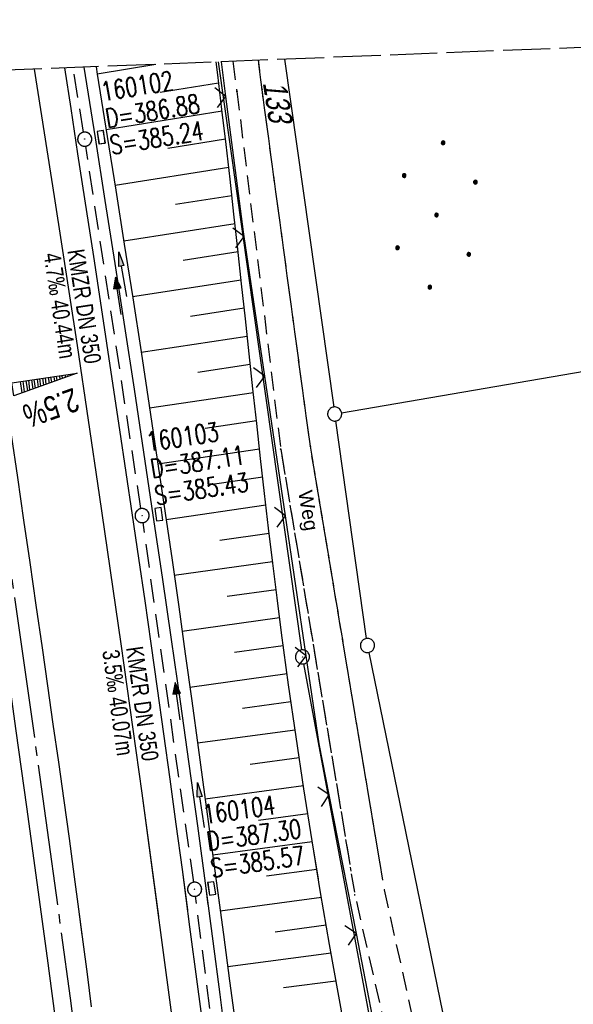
# Model space of a CAD drawing. Extents: x 511155 to 511479, y 464515 to 465450.
# Tile 40 of 41: x 511308 to 511366, y 465346 to 465450. Entities that reach past the tile are written whole.
import ezdxf

# ---------------------------------------------------------------- set-up
doc = ezdxf.new("R2010")
doc.units = 0
doc.header["$LTSCALE"] = 10
doc.header["$MEASUREMENT"] = 0
for name, pattern in [('ACHSE', [5.5, 4, -0.5, 0.5, -0.5]), ('AUSGEZOGEN', [0]), ('LT00', [0]), ('LT11', [0.3, 0.2, -0.1]), ('LT14', [0.6, 0.5, -0.1]), ('STRICHLINIE2', [0.375, 0.25, -0.125])]:
    doc.linetypes.add(name, pattern=pattern)
doc.layers.get('0').update_dxf_attribs({"linetype": 'LT00'})
for name, color, linetype in [('--EK_FBR', 1, 'LT00'), ('--EK_Halt-Pfeil', 4, 'LT00'), ('--EK_Haltung', 7, 'STRICHLINIE2'), ('--EK_Haltung-Text', 140, 'LT00'), ('--EK_Schacht-Text', 5, 'LT00'), ('--EL_DFK_AB_L', 21, 'LT00'), ('--EL_DFK_AB_P', 7, 'LT00'), ('--EL_Halt-Pfeil', 4, 'LT00'), ('--EL_Haltung', 182, 'STRICHLINIE2'), ('--EL_Haltung-Text', 182, 'LT00'), ('-AX-093', 35, 'ACHSE'), ('-QUE-20O', 11, 'LT00'), ('DFK_AB_L', 21, 'LT00'), ('DFK_AB_P', 7, 'LT00'), ('DFK_FLUR_NR', 250, 'LT00'), ('DFK_GZPKT', 250, 'LT00'), ('DFK_KATASTER', 250, 'LT00'), ('DFK_NUTZUNG', 250, 'LT00'), ('FELDWEG_TEXT', 1, 'Continuous'), ('PFEIL', 140, 'AUSGEZOGEN'), ('V102_AFBR_BAB', 250, 'LT00'), ('V102_BOESCH', 250, 'LT00'), ('V102_BOSCHUNG', 250, 'LT00'), ('V102_FELDWEG', 250, 'LT11'), ('V102_GRABEN', 250, 'LT00'), ('V102_KA_PRUF', 182, 'LT00'), ('V102_LD_MARK', 250, 'LT00'), ('V102_SINKK', 182, 'LT00'), ('V102_ZAUN', 40, 'LT00'), ('V103_AFBR_BAB', 250, 'LT00'), ('V103_BOESCH', 250, 'LT00'), ('V103_BOSCHUNG', 250, 'LT00'), ('V103_FELDWEG', 250, 'LT11'), ('V103_GRABEN', 250, 'LT00'), ('V103_KA_PRUF', 182, 'LT00'), ('V103_LD_MARK', 250, 'LT00'), ('V103_SINKK', 182, 'LT00'), ('V103_ZAUN', 40, 'LT00')]:
    doc.layers.add(name, color=color, linetype=linetype)
doc.layers.add('-BLATT_103-RAND', color=7, linetype='LT14', plot=False)
doc.styles.add('Beschrift', font='ARIAL.TTF')
doc.styles.add('Haltungsbeschriftung', font='ARIAL.TTF', dxfattribs={"width": 0.75})
doc.styles.add('schachtbeschriftung', font='romans.shx', dxfattribs={"width": 0.75, "height": 2})
doc.styles.get("Standard").update_dxf_attribs({"font": 'ARIAL.TTF'})

# ---------------------------------------------------------------- blocks, each defined once
blk = doc.blocks.new('SYMB7010')
at = {"color": 0, "linetype": 'ByBlock'}
for points in [[(-0.031408, 0.499213), (-0.093728, 0.49134), (-0.15457, 0.475719), (-0.212975, 0.452595), (-0.268021, 0.422333), (-0.31884, 0.385411), (-0.36463, 0.342411), (-0.40467, 0.29401), (-0.438329, 0.240973), (-0.465074, 0.184136), (-0.484486, 0.124395), (-0.496256, 0.062692), (-0.5002, 0)], [(-0.5002, 0), (-0.496256, -0.062692), (-0.484486, -0.124395), (-0.465075, -0.184136), (-0.438329, -0.240973), (-0.404671, -0.29401), (-0.36463, -0.342411), (-0.31884, -0.385411), (-0.268021, -0.422333), (-0.212975, -0.452595), (-0.154571, -0.475719), (-0.093728, -0.49134), (-0.031408, -0.499213), (0.031408, -0.499213)], [(0.5002, 0), (0.496256, 0.062692), (0.484485, 0.124395), (0.465074, 0.184136), (0.438329, 0.240973), (0.40467, 0.29401), (0.36463, 0.342411), (0.31884, 0.385411), (0.268021, 0.422333), (0.212975, 0.452595), (0.15457, 0.475719), (0.093728, 0.49134), (0.031408, 0.499213), (-0.031408, 0.499213)], [(0.031408, -0.499213), (0.093728, -0.491341), (0.15457, -0.475719), (0.212975, -0.452595), (0.268021, -0.422333), (0.31884, -0.385411), (0.36463, -0.342411), (0.404671, -0.294011), (0.438329, -0.240974), (0.465075, -0.184136), (0.484486, -0.124395), (0.496256, -0.062692), (0.500201, 0)]]:
    blk.add_lwpolyline(points, dxfattribs=at)
blk = doc.blocks.new('SYMB0003')
at = {"color": 0, "linetype": 'ByBlock'}
for p, q in [((-0.015712, 0), (0.010166, 0.012015)), ((0, -0.021257), (-0.015712, 0)), ((0.010166, 0.012015), (0, -0.021257))]:
    blk.add_line(p, q, dxfattribs=at)
for points in [[(-0.031395, 0.499013), (-0.093691, 0.491144), (-0.154509, 0.475528), (-0.21289, 0.452414), (-0.267913, 0.422164), (-0.318712, 0.385257), (-0.364484, 0.342274), (-0.404509, 0.293893), (-0.438154, 0.240877), (-0.464888, 0.184062), (-0.484292, 0.124345), (-0.496058, 0.062667), (-0.5, 0)], [(-0.5, 0), (-0.496058, -0.062667), (-0.484292, -0.124345), (-0.464888, -0.184062), (-0.438154, -0.240877), (-0.404509, -0.293893), (-0.364485, -0.342274), (-0.318712, -0.385257), (-0.267914, -0.422164), (-0.21289, -0.452414), (-0.154509, -0.475529), (-0.093691, -0.491144), (-0.031395, -0.499014), (0.031395, -0.499014)], [(0.5, 0), (0.496057, 0.062667), (0.484292, 0.124345), (0.464888, 0.184062), (0.438153, 0.240877), (0.404509, 0.293893), (0.364484, 0.342274), (0.318712, 0.385257), (0.267913, 0.422164), (0.21289, 0.452414), (0.154509, 0.475528), (0.093691, 0.491144), (0.031395, 0.499013), (-0.031395, 0.499013)], [(0.031395, -0.499014), (0.093691, -0.491144), (0.154509, -0.475529), (0.21289, -0.452414), (0.267914, -0.422164), (0.318712, -0.385257), (0.364485, -0.342274), (0.404509, -0.293893), (0.438154, -0.240877), (0.464889, -0.184062), (0.484292, -0.124345), (0.496058, -0.062667), (0.5, 0)]]:
    blk.add_lwpolyline(points, dxfattribs=at)
blk = doc.blocks.new('Ackerland7')
at = {"layer": 'DFK_NUTZUNG', "color": 0, "linetype": 'ByBlock'}
for p, q in [((-4, 3.93), (-4, 3.67)), ((-3.95, 3.63), (-3.95, 3.97)), ((-3.9, 3.99), (-3.9, 3.61)), ((-3.85, 3.6), (-3.85, 4)), ((-3.8, 3.99), (-3.8, 3.61)), ((-3.75, 3.63), (-3.75, 3.97)), ((-3.7, 3.93), (-3.7, 3.67)), ((-3.65, 3.8), (-3.65, 3.8)), ((3.7, 3.93), (3.7, 3.67)), ((3.75, 3.63), (3.75, 3.97)), ((3.8, 3.99), (3.8, 3.61)), ((3.85, 3.6), (3.85, 4)), ((3.9, 3.99), (3.9, 3.61)), ((3.95, 3.63), (3.95, 3.97)), ((4, 3.93), (4, 3.67)), ((4.05, 3.8), (4.05, 3.8)), ((-7.85, 0.13), (-7.85, -0.13)), ((-7.8, -0.17), (-7.8, 0.17)), ((-7.75, 0.19), (-7.75, -0.19)), ((-7.7, -0.2), (-7.7, 0.2)), ((-7.65, 0.19), (-7.65, -0.19)), ((-7.6, -0.17), (-7.6, 0.17)), ((-7.55, 0.13), (-7.55, -0.13)), ((-7.5, 0), (-7.5, 0)), ((-0.15, 0.13), (-0.15, -0.13)), ((-0.1, -0.17), (-0.1, 0.17)), ((-0.05, 0.19), (-0.05, -0.19)), ((0, -0.2), (0, 0.2)), ((0.05, 0.19), (0.05, -0.19)), ((0.1, -0.17), (0.1, 0.17)), ((0.15, 0.13), (0.15, -0.13)), ((0.2, 0), (0.2, 0)), ((7.55, 0.13), (7.55, -0.13)), ((7.6, -0.17), (7.6, 0.17)), ((7.65, 0.19), (7.65, -0.19)), ((7.7, -0.2), (7.7, 0.2)), ((7.75, 0.19), (7.75, -0.19)), ((7.8, -0.17), (7.8, 0.17)), ((7.85, 0.13), (7.85, -0.13)), ((7.9, 0), (7.9, 0)), ((-4, -3.67), (-4, -3.93)), ((-3.95, -3.97), (-3.95, -3.63)), ((-3.9, -3.61), (-3.9, -3.99)), ((-3.85, -4), (-3.85, -3.6)), ((-3.8, -3.61), (-3.8, -3.99)), ((-3.75, -3.97), (-3.75, -3.63)), ((-3.7, -3.67), (-3.7, -3.93)), ((-3.65, -3.8), (-3.65, -3.8)), ((3.7, -3.67), (3.7, -3.93)), ((3.75, -3.97), (3.75, -3.63)), ((3.8, -3.61), (3.8, -3.99)), ((3.85, -4), (3.85, -3.6)), ((3.9, -3.61), (3.9, -3.99)), ((3.95, -3.97), (3.95, -3.63)), ((4, -3.67), (4, -3.93)), ((4.05, -3.8), (4.05, -3.8))]:
    blk.add_line(p, q, dxfattribs=at)
for points in [[(-3.65, 3.8), (-3.67, 3.89), (-3.73, 3.96), (-3.81, 3.99), (-3.89, 3.99), (-3.97, 3.96), (-4.03, 3.89), (-4.05, 3.8), (-4.03, 3.71), (-3.97, 3.64), (-3.89, 3.6), (-3.81, 3.6), (-3.73, 3.64), (-3.67, 3.71), (-3.65, 3.8)], [(4.05, 3.8), (4.03, 3.89), (3.97, 3.96), (3.89, 3.99), (3.81, 3.99), (3.73, 3.96), (3.67, 3.89), (3.65, 3.8), (3.67, 3.71), (3.73, 3.64), (3.81, 3.61), (3.89, 3.61), (3.97, 3.64), (4.03, 3.71), (4.05, 3.8)], [(-7.5, 0), (-7.52, 0.09), (-7.58, 0.16), (-7.66, 0.19), (-7.74, 0.19), (-7.82, 0.16), (-7.88, 0.09), (-7.9, 0)], [(0.2, 0), (0.18, 0.09), (0.12, 0.16), (0.04, 0.19), (-0.04, 0.19), (-0.12, 0.16), (-0.18, 0.09), (-0.2, 0)], [(-0.2, 0), (-0.18, -0.09), (-0.12, -0.16), (-0.04, -0.19), (0.04, -0.19), (0.12, -0.16), (0.18, -0.09), (0.2, 0)], [(7.9, 0), (7.88, 0.09), (7.82, 0.16), (7.74, 0.19), (7.66, 0.19), (7.58, 0.16), (7.52, 0.09), (7.5, 0)], [(7.5, 0), (7.52, -0.09), (7.58, -0.16), (7.66, -0.19), (7.74, -0.19), (7.82, -0.16), (7.88, -0.09), (7.9, 0)], [(-7.9, 0), (-7.88, -0.09), (-7.82, -0.16), (-7.74, -0.19), (-7.66, -0.19), (-7.58, -0.16), (-7.52, -0.09), (-7.5, 0)], [(-3.65, -3.8), (-3.67, -3.71), (-3.73, -3.64), (-3.81, -3.61), (-3.89, -3.61), (-3.97, -3.64), (-4.03, -3.71), (-4.05, -3.8), (-4.03, -3.89), (-3.97, -3.96), (-3.89, -3.99), (-3.81, -3.99), (-3.73, -3.96), (-3.67, -3.89), (-3.65, -3.8)], [(4.05, -3.8), (4.03, -3.71), (3.97, -3.64), (3.89, -3.61), (3.81, -3.61), (3.73, -3.64), (3.67, -3.71), (3.65, -3.8), (3.67, -3.89), (3.73, -3.96), (3.81, -3.99), (3.89, -3.99), (3.97, -3.96), (4.03, -3.89), (4.05, -3.8)]]:
    blk.add_lwpolyline(points, dxfattribs=at)
blk = doc.blocks.new('Pfreil3')
at = {"layer": 'PFEIL'}
blk.add_hatch(color=256, dxfattribs=at).paths.add_polyline_path([(-1.55, 0.27), (-1.55, -0.27), (0, 0)])
for p, q in [((-1.55, 0), (-4.83, 0)), ((-1.55, -0.27), (-1.55, 0.27)), ((-1.55, 0.27), (0, 0)), ((0, 0), (-1.55, -0.27))]:
    blk.add_line(p, q, dxfattribs=at)
blk = doc.blocks.new('SYMB0011')
at = {"color": 0, "linetype": 'ByBlock'}
for p, q in [((0.5, 0), (-0.5, 0)), ((0, 0.5), (0, -0.5))]:
    blk.add_line(p, q, dxfattribs=at)
blk = doc.blocks.new('SYMB0024')
at = {"color": 0, "linetype": 'ByBlock'}
for p, q in [((-0.5, 0.5), (0, 0)), ((0, 0), (0.5, 0.5))]:
    blk.add_line(p, q, dxfattribs=at)
blk = doc.blocks.new('SYMB0652')
at = {"color": 0, "linetype": 'ByBlock'}
blk.add_lwpolyline([(-0.15, -0.075), (0.15, -0.075), (0.15, 0.075), (-0.15, 0.075), (-0.15, -0.075)], dxfattribs=at)
blk = doc.blocks.new('SYMB0070')
at = {"color": 0, "linetype": 'ByBlock'}
for p, q in [((-0.5, 0), (0.2, 0)), ((0.5, 0), (0.2, 0.1)), ((0.2, 0.1), (0.2, 0)), ((0.468, 0), (0.21, 0.086)), ((0.21, 0.086), (0.21, -0.086)), ((0.21, -0.086), (0.468, 0)), ((0.22, -0.072), (0.437, 0)), ((0.23, -0.058), (0.405, 0)), ((0.24, -0.045), (0.374, 0)), ((0.342, 0), (0.25, 0.031)), ((0.25, 0.031), (0.25, -0.031)), ((0.25, -0.031), (0.342, 0)), ((0.26, -0.017), (0.31, 0)), ((0.27, -0.003), (0.279, 0))]:
    blk.add_line(p, q, dxfattribs=at)
for points in [[(0.2, 0), (0.2, -0.1), (0.5, 0)], [(0.437, 0), (0.22, 0.072), (0.22, -0.072)], [(0.405, 0), (0.23, 0.058), (0.23, -0.058)], [(0.374, 0), (0.24, 0.045), (0.24, -0.045)], [(0.31, 0), (0.26, 0.017), (0.26, -0.017)], [(0.279, 0), (0.27, 0.003), (0.27, -0.003)]]:
    blk.add_lwpolyline(points, dxfattribs=at)

msp = doc.modelspace()

# ---------------------------------------------------------------- linework, layer by layer
at = {"layer": '--EK_FBR'}
for points in [[(511310.45, 465352.06), (511309.58, 465358.52), (511308.48, 465366.58), (511307.36, 465374.64), (511306.23, 465382.69), (511304.59, 465394.09), (511302.92, 465405.49), (511302.03, 465411.48), (511301.13, 465417.48), (511300.22, 465423.48), (511299.3, 465429.47), (511298.07, 465437.31), (511296.94, 465444.43)], [(511311.72, 465342.44), (511310.66, 465350.48), (511309.58, 465358.52), (511308.48, 465366.58), (511307.36, 465374.64), (511306.23, 465382.69), (511304.59, 465394.09), (511302.92, 465405.49), (511302.03, 465411.48), (511301.13, 465417.48), (511300.22, 465423.48), (511299.3, 465429.47), (511298.07, 465437.31), (511296.94, 465444.43)], [(511300.84, 465444.59), (511300.9, 465444.25), (511301.63, 465439.54), (511302.37, 465434.82), (511303.11, 465430.1), (511303.73, 465426.09), (511304.35, 465422.09), (511304.97, 465418.08), (511305.59, 465414.08), (511306.2, 465410.07), (511306.8, 465406.07), (511307.47, 465401.55), (511308.13, 465397.03), (511308.79, 465392.51), (511309.44, 465387.99), (511310.09, 465383.47), (511310.67, 465379.42), (511311.25, 465375.36), (511311.83, 465371.31), (511312.4, 465367.25), (511312.96, 465363.2), (511313.51, 465359.14), (511313.97, 465355.69), (511314.32, 465352.98)], [(511312.46, 465445.05), (511313.13, 465440.73), (511313.87, 465435.94), (511314.61, 465431.15), (511315.54, 465425.01), (511316.47, 465418.88), (511317.4, 465412.74), (511318.32, 465406.6), (511318.99, 465402.06), (511319.67, 465397.53), (511320.33, 465392.99), (511320.99, 465388.45), (511321.64, 465383.92), (511322.32, 465379.12), (511322.99, 465374.32), (511323.65, 465369.52), (511324.3, 465364.71), (511324.95, 465359.91), (511325.52, 465355.62)], [(511312.46, 465445.05), (511313.13, 465440.73), (511313.87, 465435.94), (511314.61, 465431.15), (511315.54, 465425.01), (511316.47, 465418.88), (511317.4, 465412.74), (511318.32, 465406.6), (511318.99, 465402.06), (511319.67, 465397.53), (511320.33, 465392.99), (511320.99, 465388.45), (511321.64, 465383.92), (511322.32, 465379.12), (511322.99, 465374.32), (511323.65, 465369.52), (511324.3, 465364.71), (511324.95, 465359.91), (511325.76, 465353.83), (511326.57, 465347.74), (511327.37, 465341.66)], [(511307.47, 465401.55), (511308.13, 465397.03), (511308.79, 465392.51), (511309.44, 465387.99), (511310.09, 465383.47), (511310.67, 465379.42), (511311.25, 465375.36), (511311.83, 465371.31), (511312.4, 465367.25), (511312.96, 465363.2), (511313.51, 465359.14), (511313.97, 465355.69), (511314.42, 465352.24), (511314.87, 465348.78), (511315.31, 465345.33)]]:
    msp.add_lwpolyline(points, dxfattribs=at)
at = {"layer": '--EK_Haltung'}
for p, q in [((511314.5, 465438.22), (511313.38, 465445.08)), ((511320.59, 465398.24), (511314.73, 465436.74)), ((511326.19, 465358.56), (511320.81, 465396.75)), ((511331.26, 465319.11), (511326.39, 465357.07))]:
    msp.add_line(p, q, dxfattribs=at)
at = {"layer": '--EL_DFK_AB_L'}
for p, q in [((511328.79, 465445.69), (511337.63, 465383.23)), ((511359.34, 465266.9), (511337.88, 465381.75))]:
    msp.add_line(p, q, dxfattribs=at)
at = {"layer": '--EL_Haltung'}
for p, q in [((511314.5, 465438.22), (511313.38, 465445.08)), ((511320.59, 465398.24), (511314.73, 465436.74)), ((511326.19, 465358.56), (511320.81, 465396.75)), ((511331.26, 465319.11), (511326.39, 465357.07))]:
    msp.add_line(p, q, dxfattribs=at)
at = {"layer": '-AX-093', "ltscale": 0.2}
msp.add_lwpolyline([(511298.78, 465444.5), (511300.25, 465435.22), (511302.97, 465417.45), (511305.61, 465399.67), (511308.17, 465381.87), (511310.65, 465364.07), (511313.06, 465346.25), (511315.38, 465328.43), (511317.62, 465310.59), (511319.79, 465292.74), (511321.87, 465274.89), (511323.88, 465257.02), (511325.81, 465239.15), (511327.66, 465221.26)], dxfattribs=at)
at = {"layer": '-BLATT_103-RAND'}
msp.add_lwpolyline([(511155.19, 465438.82), (511191.77, 464514.55), (511478.54, 464525.89), (511441.97, 465450.17), (511155.19, 465438.82)], dxfattribs=at)
at = {"layer": '-QUE-20O'}
for p, q in [((511307.77, 465411.74), (511307.95, 465410.53)), ((511308.24, 465410.63), (511308.07, 465411.78)), ((511308.37, 465411.83), (511308.53, 465410.74)), ((511308.81, 465410.84), (511308.67, 465411.87)), ((511308.96, 465411.91), (511309.1, 465410.94)), ((511309.39, 465411.04), (511309.26, 465411.95)), ((511309.56, 465412), (511309.68, 465411.14)), ((511309.97, 465411.25), (511309.85, 465412.04)), ((511310.15, 465412.08), (511310.26, 465411.35)), ((511310.54, 465411.45), (511310.45, 465412.13)), ((511310.74, 465412.17), (511310.83, 465411.55)), ((511311.12, 465411.66), (511311.04, 465412.21)), ((511311.34, 465412.25), (511311.41, 465411.76)), ((511311.7, 465411.86), (511311.63, 465412.3)), ((511311.93, 465412.34), (511311.99, 465411.96)), ((511312.27, 465412.06), (511312.23, 465412.38)), ((511312.53, 465412.43), (511312.56, 465412.17)), ((511312.85, 465412.27), (511312.82, 465412.47)), ((511313.12, 465412.51), (511313.14, 465412.37)), ((511313.43, 465412.47), (511313.42, 465412.55)), ((511313.71, 465412.6), (511313.72, 465412.58))]:
    msp.add_line(p, q, dxfattribs=at)
msp.add_lwpolyline([(511307.1, 465410.23), (511306.9, 465411.61), (511313.82, 465412.61), (511307.1, 465410.23)], dxfattribs=at)
at = {"layer": 'DFK_AB_L'}
for p, q in [((511328.79, 465445.69), (511337.63, 465383.23)), ((511359.34, 465266.9), (511337.88, 465381.75))]:
    msp.add_line(p, q, dxfattribs=at)
at = {"layer": 'DFK_KATASTER'}
for p, q in [((511335.82, 465445.97), (511341.06, 465409.03)), ((511341.9, 465408.42), (511442.93, 465425.79)), ((511344.53, 465384.44), (511341.27, 465407.55)), ((511344.79, 465382.97), (511368.24, 465268.19))]:
    msp.add_line(p, q, dxfattribs=at)
at = {"layer": 'V102_AFBR_BAB'}
for points in [[(511310.45, 465352.06), (511309.58, 465358.52), (511308.48, 465366.58), (511307.36, 465374.64), (511306.23, 465382.69), (511304.59, 465394.09), (511302.92, 465405.49), (511302.03, 465411.48), (511301.13, 465417.48), (511300.22, 465423.48), (511299.3, 465429.47), (511298.07, 465437.31), (511296.94, 465444.43)], [(511300.84, 465444.59), (511300.9, 465444.25), (511301.63, 465439.54), (511302.37, 465434.82), (511303.11, 465430.1), (511303.73, 465426.09), (511304.35, 465422.09), (511304.97, 465418.08), (511305.59, 465414.08), (511306.2, 465410.07), (511306.8, 465406.07), (511307.47, 465401.55), (511308.13, 465397.03), (511308.79, 465392.51), (511309.44, 465387.99), (511310.09, 465383.47), (511310.67, 465379.42), (511311.25, 465375.36), (511311.83, 465371.31), (511312.4, 465367.25), (511312.96, 465363.2), (511313.51, 465359.14), (511313.97, 465355.69), (511314.32, 465352.98)], [(511312.46, 465445.05), (511313.13, 465440.73), (511313.87, 465435.94), (511314.61, 465431.15), (511315.54, 465425.01), (511316.47, 465418.88), (511317.4, 465412.74), (511318.32, 465406.6), (511318.99, 465402.06), (511319.67, 465397.53), (511320.33, 465392.99), (511320.99, 465388.45), (511321.64, 465383.92), (511322.32, 465379.12), (511322.99, 465374.32), (511323.65, 465369.52), (511324.3, 465364.71), (511324.95, 465359.91), (511325.52, 465355.62)]]:
    msp.add_lwpolyline(points, dxfattribs=at)
at = {"layer": 'V102_BOESCH'}
msp.add_lwpolyline([(511339.43, 465358.91), (511338.76, 465362.97), (511337.89, 465368.48), (511337.06, 465374), (511336.27, 465379.52), (511335.52, 465385.05), (511335.05, 465388.75), (511334.59, 465392.45), (511334.15, 465396.15), (511333.72, 465399.86), (511333.3, 465403.56), (511332.89, 465407.27), (511332.48, 465410.97), (511332.08, 465414.68), (511331.68, 465418.39), (511331.28, 465422.1), (511330.88, 465425.81), (511330.47, 465429.51), (511330.05, 465433.22), (511329.63, 465436.92), (511329.19, 465440.63), (511328.74, 465444.33), (511328.57, 465445.68)], dxfattribs=at)
at = {"layer": 'V102_BOSCHUNG'}
for p, q in [((511315.95, 465444.42), (511322.16, 465445.43)), ((511322.63, 465442.47), (511328.84, 465443.47)), ((511316.9, 465438.5), (511329.21, 465440.49)), ((511323.46, 465436.52), (511329.56, 465437.5)), ((511317.84, 465432.6), (511329.91, 465434.5)), ((511324.27, 465430.58), (511330.25, 465431.51)), ((511318.77, 465426.68), (511330.58, 465428.52)), ((511325.07, 465424.63), (511330.91, 465425.54)), ((511319.7, 465420.76), (511331.23, 465422.55)), ((511325.85, 465418.68), (511331.55, 465419.57)), ((511320.61, 465414.84), (511331.88, 465416.57)), ((511326.63, 465412.73), (511332.2, 465413.57)), ((511321.51, 465408.93), (511332.53, 465410.57)), ((511327.4, 465406.78), (511332.85, 465407.59)), ((511322.39, 465403), (511333.18, 465404.6)), ((511328.17, 465400.83), (511333.52, 465401.62)), ((511323.27, 465397.07), (511333.86, 465398.63)), ((511328.95, 465394.88), (511334.21, 465395.63)), ((511324.12, 465391.16), (511334.57, 465392.64)), ((511329.74, 465388.93), (511334.93, 465389.66)), ((511324.96, 465385.22), (511335.31, 465386.69)), ((511330.54, 465382.98), (511335.7, 465383.71)), ((511325.79, 465379.29), (511336.11, 465380.73)), ((511331.36, 465377.04), (511336.52, 465377.74)), ((511326.6, 465373.37), (511336.95, 465374.76)), ((511332.2, 465371.1), (511337.39, 465371.79)), ((511327.41, 465367.43), (511337.84, 465368.83)), ((511333.06, 465365.16), (511338.3, 465365.86)), ((511328.21, 465361.48), (511338.77, 465362.9)), ((511333.93, 465359.22), (511339.26, 465359.94))]:
    msp.add_line(p, q, dxfattribs=at)
at = {"layer": 'V102_FELDWEG', "flags": 128}
for points in [[(511330.33, 465445.75), (511330.78, 465442.56)], [(511346, 465360.46), (511338.58, 465404.86), (511333.45, 465442.77), (511333.07, 465445.86)]]:
    msp.add_lwpolyline(points, dxfattribs=at)
at = {"layer": 'V102_FELDWEG'}
msp.add_lwpolyline([(511330.78, 465442.56), (511335.43, 465404.54), (511342.89, 465359.72)], dxfattribs=at)
at = {"layer": 'V102_GRABEN'}
for points in [[(511314.54, 465445.13), (511314.68, 465444.25), (511315.72, 465437.63), (511316.77, 465430.95), (511317.81, 465424.27), (511318.84, 465417.59), (511319.86, 465410.91), (511320.87, 465404.23), (511321.86, 465397.55), (511322.84, 465390.95), (511323.79, 465384.35), (511324.74, 465377.75), (511325.67, 465371.14), (511326.58, 465364.54), (511327.47, 465357.93), (511327.71, 465356.14)], [(511315.83, 465445.18), (511315.95, 465444.4), (511317.01, 465437.77), (511317.92, 465432.06), (511318.82, 465426.34), (511319.72, 465420.62), (511320.6, 465414.9), (511321.47, 465409.18), (511322.33, 465403.46), (511323.17, 465397.74), (511323.89, 465392.76), (511324.6, 465387.79), (511325.3, 465382.82), (511325.99, 465377.84), (511326.67, 465372.87), (511327.35, 465367.89), (511328.02, 465362.91), (511328.69, 465357.93), (511328.89, 465356.42)]]:
    msp.add_lwpolyline(points, dxfattribs=at)
at = {"layer": 'V102_LD_MARK'}
msp.add_lwpolyline([(511322.49, 465354.91), (511320.71, 465368.01), (511318.48, 465383.87), (511316.19, 465399.72), (511313.84, 465415.56), (511311.43, 465431.39), (511309.3, 465444.92)], dxfattribs=at)
at = {"layer": 'V102_ZAUN'}
for p, q in [((511329.62, 465442.01), (511329.14, 465445.71)), ((511333.75, 465412.3), (511331.55, 465427.14)), ((511335.95, 465397.46), (511333.75, 465412.3)), ((511338.15, 465382.62), (511335.95, 465397.46)), ((511342.2, 465359.56), (511340.59, 465367.83))]:
    msp.add_line(p, q, dxfattribs=at)
for points in [[(511331.55, 465427.14), (511331.47, 465427.63), (511329.62, 465442.01)], [(511340.59, 465367.83), (511339.53, 465373.26), (511338.15, 465382.62)]]:
    msp.add_lwpolyline(points, dxfattribs=at)
at = {"layer": 'V103_AFBR_BAB'}
for points in [[(511311.72, 465342.44), (511310.66, 465350.48), (511309.58, 465358.52), (511308.48, 465366.58), (511307.36, 465374.64), (511306.23, 465382.69), (511304.59, 465394.09), (511302.92, 465405.49), (511302.03, 465411.48), (511301.13, 465417.48), (511300.22, 465423.48), (511299.3, 465429.47), (511298.07, 465437.31), (511296.94, 465444.43)], [(511312.46, 465445.05), (511313.13, 465440.73), (511313.87, 465435.94), (511314.61, 465431.15), (511315.54, 465425.01), (511316.47, 465418.88), (511317.4, 465412.74), (511318.32, 465406.6), (511318.99, 465402.06), (511319.67, 465397.53), (511320.33, 465392.99), (511320.99, 465388.45), (511321.64, 465383.92), (511322.32, 465379.12), (511322.99, 465374.32), (511323.65, 465369.52), (511324.3, 465364.71), (511324.95, 465359.91), (511325.76, 465353.83), (511326.57, 465347.74), (511327.37, 465341.66)], [(511307.47, 465401.55), (511308.13, 465397.03), (511308.79, 465392.51), (511309.44, 465387.99), (511310.09, 465383.47), (511310.67, 465379.42), (511311.25, 465375.36), (511311.83, 465371.31), (511312.4, 465367.25), (511312.96, 465363.2), (511313.51, 465359.14), (511313.97, 465355.69), (511314.42, 465352.24), (511314.87, 465348.78), (511315.31, 465345.33)]]:
    msp.add_lwpolyline(points, dxfattribs=at)
at = {"layer": 'V103_BOESCH'}
msp.add_lwpolyline([(511342.6, 465340.97), (511341.59, 465346.46), (511340.61, 465351.96), (511339.67, 465357.46), (511338.76, 465362.97), (511337.89, 465368.48), (511337.06, 465374), (511336.27, 465379.52), (511335.52, 465385.05), (511335.05, 465388.75), (511334.59, 465392.45), (511334.15, 465396.15), (511333.72, 465399.86), (511333.3, 465403.56), (511332.89, 465407.27), (511332.48, 465410.97), (511332.08, 465414.68), (511331.68, 465418.39), (511331.28, 465422.1), (511330.88, 465425.81), (511330.47, 465429.51), (511330.05, 465433.22), (511329.63, 465436.92), (511329.19, 465440.63), (511328.74, 465444.33), (511328.57, 465445.68)], dxfattribs=at)
at = {"layer": 'V103_BOSCHUNG'}
for p, q in [((511315.95, 465444.42), (511322.16, 465445.43)), ((511322.63, 465442.47), (511328.84, 465443.47)), ((511316.9, 465438.5), (511329.21, 465440.49)), ((511323.46, 465436.52), (511329.56, 465437.5)), ((511317.84, 465432.6), (511329.91, 465434.5)), ((511324.27, 465430.58), (511330.25, 465431.51)), ((511318.77, 465426.68), (511330.58, 465428.52)), ((511325.07, 465424.63), (511330.91, 465425.54)), ((511319.7, 465420.76), (511331.23, 465422.55)), ((511325.85, 465418.68), (511331.55, 465419.57)), ((511320.61, 465414.84), (511331.88, 465416.57)), ((511326.63, 465412.73), (511332.2, 465413.57)), ((511321.51, 465408.93), (511332.53, 465410.57)), ((511327.4, 465406.78), (511332.85, 465407.59)), ((511322.39, 465403), (511333.18, 465404.6)), ((511328.17, 465400.83), (511333.52, 465401.62)), ((511323.27, 465397.07), (511333.86, 465398.63)), ((511328.95, 465394.88), (511334.21, 465395.63)), ((511324.12, 465391.16), (511334.57, 465392.64)), ((511329.74, 465388.93), (511334.93, 465389.66)), ((511324.96, 465385.22), (511335.31, 465386.69)), ((511330.54, 465382.98), (511335.7, 465383.71)), ((511325.79, 465379.29), (511336.11, 465380.73)), ((511331.36, 465377.04), (511336.52, 465377.74)), ((511326.6, 465373.37), (511336.95, 465374.76)), ((511332.2, 465371.1), (511337.39, 465371.79)), ((511327.41, 465367.43), (511337.84, 465368.83)), ((511333.06, 465365.16), (511338.3, 465365.86)), ((511328.21, 465361.48), (511338.77, 465362.9)), ((511333.93, 465359.22), (511339.26, 465359.94)), ((511329.01, 465355.53), (511339.75, 465356.97)), ((511334.83, 465353.29), (511340.25, 465354.02)), ((511329.8, 465349.59), (511340.77, 465351.06)), ((511335.74, 465347.36), (511341.29, 465348.1))]:
    msp.add_line(p, q, dxfattribs=at)
at = {"layer": 'V103_FELDWEG'}
msp.add_line((511330.33, 465445.75), (511330.78, 465442.56), dxfattribs=at)
at = {"layer": 'V103_FELDWEG', "flags": 128}
for points in [[(511381.21, 465122.41), (511380.72, 465122.83), (511380.26, 465123.27), (511379.81, 465123.72), (511379.4, 465124.19), (511379.05, 465124.68), (511378.75, 465125.21), (511378.56, 465125.69), (511378.41, 465126.19), (511378.3, 465126.71), (511378.21, 465127.24), (511378.15, 465127.77), (511378.09, 465128.31), (511378.04, 465128.84), (511376.96, 465139.2), (511374.63, 465165.14), (511371.72, 465194.17), (511369.41, 465222.9), (511369.13, 465226.36), (511368.86, 465229.82), (511368.6, 465233.28), (511368.33, 465236.74), (511368.06, 465240.19), (511367.78, 465243.65), (511367.5, 465247.11), (511367.21, 465250.57), (511367.01, 465252.95), (511366.79, 465255.33), (511366.56, 465257.71), (511366.32, 465260.08), (511366.06, 465262.46), (511365.78, 465264.83), (511365.48, 465267.2), (511365.1, 465269.95), (511364.68, 465272.7), (511364.23, 465275.44), (511363.75, 465278.18), (511363.25, 465280.92), (511362.73, 465283.65), (511362.19, 465286.37), (511361.63, 465289.1), (511361.06, 465291.82), (511360.47, 465294.54), (511359.88, 465297.26), (511359.28, 465299.97), (511346.45, 465357.75), (511338.58, 465404.86), (511333.45, 465442.77), (511333.07, 465445.86)], [(511330.78, 465442.56), (511335.43, 465404.54), (511343.3, 465357.21), (511356.48, 465299.43), (511357.14, 465296.52), (511357.77, 465293.6), (511358.39, 465290.67), (511358.98, 465287.74), (511359.54, 465284.81), (511360.08, 465281.86), (511360.58, 465278.92), (511361.06, 465275.97), (511361.49, 465273.01), (511361.89, 465270.05), (511362.25, 465267.09), (511362.48, 465265.02), (511362.69, 465262.95), (511362.89, 465260.88), (511363.08, 465258.81), (511363.26, 465256.74), (511363.45, 465254.67), (511363.64, 465252.6), (511363.84, 465250.53), (511364.08, 465248.22), (511364.33, 465245.91), (511364.59, 465243.59), (511364.85, 465241.28), (511365.12, 465238.97), (511365.38, 465236.66), (511365.63, 465234.35), (511365.87, 465232.03), (511366.1, 465229.72), (511366.31, 465227.4), (511366.49, 465225.08), (511366.65, 465222.76), (511368.44, 465193.76), (511371.75, 465164.92), (511373.29, 465139.01), (511373.23, 465127.92), (511373.19, 465127.33), (511373.08, 465126.75), (511372.91, 465126.17), (511372.69, 465125.61), (511372.45, 465125.06), (511372.17, 465124.46), (511371.87, 465123.88), (511371.57, 465123.3)]]:
    msp.add_lwpolyline(points, dxfattribs=at)
at = {"layer": 'V103_GRABEN'}
for points in [[(511314.54, 465445.13), (511314.68, 465444.25), (511315.72, 465437.63), (511316.77, 465430.95), (511317.81, 465424.27), (511318.84, 465417.59), (511319.86, 465410.91), (511320.87, 465404.23), (511321.86, 465397.55), (511322.84, 465390.95), (511323.79, 465384.35), (511324.74, 465377.75), (511325.67, 465371.14), (511326.58, 465364.54), (511327.47, 465357.93), (511328.22, 465352.28), (511328.96, 465346.63), (511329.68, 465340.98)], [(511315.83, 465445.18), (511315.95, 465444.4), (511317.01, 465437.77), (511317.92, 465432.06), (511318.82, 465426.34), (511319.72, 465420.62), (511320.6, 465414.9), (511321.47, 465409.18), (511322.33, 465403.46), (511323.17, 465397.74), (511323.89, 465392.76), (511324.6, 465387.79), (511325.3, 465382.82), (511325.99, 465377.84), (511326.67, 465372.87), (511327.35, 465367.89), (511328.02, 465362.91), (511328.69, 465357.93), (511329.35, 465353.01), (511330, 465348.08), (511330.65, 465343.16)]]:
    msp.add_lwpolyline(points, dxfattribs=at)
at = {"layer": 'V103_LD_MARK'}
msp.add_lwpolyline([(511337.43, 465228.34), (511336.18, 465240.4), (511334.9, 465252.45), (511333.59, 465264.49), (511332.23, 465276.53), (511330.84, 465288.57), (511328.95, 465304.47), (511326.99, 465320.37), (511324.96, 465336.26), (511322.86, 465352.14), (511320.71, 465368.01), (511318.48, 465383.87), (511316.19, 465399.72), (511313.84, 465415.56), (511311.43, 465431.39), (511309.3, 465444.92)], dxfattribs=at)
at = {"layer": 'V103_ZAUN'}
for p, q in [((511329.62, 465442.01), (511329.14, 465445.71)), ((511333.75, 465412.3), (511331.55, 465427.14)), ((511335.95, 465397.46), (511333.75, 465412.3)), ((511338.15, 465382.62), (511335.95, 465397.46)), ((511343.46, 465353.1), (511340.59, 465367.83)), ((511346.33, 465338.38), (511343.46, 465353.1))]:
    msp.add_line(p, q, dxfattribs=at)
for points in [[(511331.55, 465427.14), (511331.47, 465427.63), (511329.62, 465442.01)], [(511340.59, 465367.83), (511339.53, 465373.26), (511338.15, 465382.62)]]:
    msp.add_lwpolyline(points, dxfattribs=at)

# ---------------------------------------------------------------- block references
at = {"layer": '--EK_Halt-Pfeil', "yscale": 4, "zscale": 4}
for p, xscale, rotation in [((511318.2, 465420.84), 4.000000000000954, 98.65631000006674), ((511324.49, 465377.79), 4.000000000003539, 98.01013000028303)]:
    msp.add_blockref('SYMB0070', p, dxfattribs=dict(at, xscale=xscale, rotation=rotation))
at = {"layer": '--EL_DFK_AB_P', "xscale": 1.500000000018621, "yscale": 1.5, "zscale": 1.5, "rotation": 264.7377099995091}
msp.add_blockref('SYMB0003', (511337.74, 465382.49), dxfattribs=at)
at = {"layer": '--EL_Halt-Pfeil', "yscale": 4, "zscale": 4}
for p, xscale, rotation in [((511318.2, 465420.84), 4.000000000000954, 98.65631000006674), ((511324.49, 465377.79), 4.000000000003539, 98.01013000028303)]:
    msp.add_blockref('SYMB0070', p, dxfattribs=dict(at, xscale=xscale, rotation=rotation))
at = {"layer": 'DFK_AB_P', "xscale": 1.500000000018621, "yscale": 1.5, "zscale": 1.5, "rotation": 264.7377099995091}
msp.add_blockref('SYMB0003', (511337.74, 465382.49), dxfattribs=at)
at = {"layer": 'DFK_GZPKT', "xscale": 1.500000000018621, "yscale": 1.5, "zscale": 1.5, "rotation": 264.7377099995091}
for p in [(511341.16, 465408.29), (511344.64, 465383.7)]:
    msp.add_blockref('SYMB7010', p, dxfattribs=at)
at = {"layer": 'DFK_NUTZUNG', "rotation": 264.7376999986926}
msp.add_blockref('Ackerland7', (511351.97, 465429.43), dxfattribs=at)
at = {"layer": 'PFEIL'}
for p, rotation in [((511318.25, 465425.53), 99.466752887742), ((511326.59, 465369.15), 98.31622057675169)]:
    msp.add_blockref('Pfreil3', p, dxfattribs=dict(at, rotation=rotation))
at = {"layer": 'V102_FELDWEG', "xscale": 0.09999999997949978, "yscale": 0.09999999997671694, "zscale": 0.1, "rotation": 283.2840000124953}
for p in [(511330.78, 465442.56), (511333.45, 465442.77), (511335.43, 465404.54), (511338.58, 465404.86)]:
    msp.add_blockref('SYMB0011', p, dxfattribs=at)
at = {"layer": 'V102_KA_PRUF', "xscale": 1.499999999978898, "yscale": 1.5, "zscale": 1.5, "rotation": 283.2840000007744}
for p in [(511314.62, 465437.48), (511320.71, 465397.5), (511326.29, 465357.81)]:
    msp.add_blockref('SYMB0003', p, dxfattribs=at)
at = {"layer": 'V102_SINKK', "zscale": 4.5}
for p, xscale, yscale, rotation in [((511316.37, 465437.69), 4.499999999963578, 4.5, 279.1147280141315), ((511322.48, 465397.64), 4.499999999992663, 4.5, 278.0163910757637), ((511328.1, 465357.9), 4.499999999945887, 4.499999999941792, 97.75291389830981)]:
    msp.add_blockref('SYMB0652', p, dxfattribs=dict(at, xscale=xscale, yscale=yscale, rotation=rotation))
at = {"layer": 'V102_ZAUN', "yscale": 2.099999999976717, "zscale": 2.1}
for p, xscale, rotation in [((511329.62, 465442.01), 2.099999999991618, 97.33886999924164), ((511331.55, 465427.14), 2.099999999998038, 98.43467999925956), ((511333.75, 465412.3), 2.099999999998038, 98.43467999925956), ((511335.95, 465397.46), 2.099999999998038, 98.43467999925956), ((511338.15, 465382.62), 2.099999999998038, 98.43467999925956), ((511340.59, 465367.83), 2.099999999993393, 101.0172999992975)]:
    msp.add_blockref('SYMB0024', p, dxfattribs=dict(at, xscale=xscale, rotation=rotation))
at = {"layer": 'V103_FELDWEG', "xscale": 0.1000000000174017, "yscale": 0.09999999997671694, "zscale": 0.1, "rotation": 272.2661999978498}
for p in [(511330.78, 465442.56), (511333.45, 465442.77), (511335.43, 465404.54), (511338.58, 465404.86), (511343.3, 465357.21), (511346.45, 465357.75)]:
    msp.add_blockref('SYMB0011', p, dxfattribs=at)
at = {"layer": 'V103_KA_PRUF', "xscale": 1.499999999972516, "yscale": 1.5, "zscale": 1.5, "rotation": 272.266200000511}
for p in [(511314.62, 465437.48), (511320.71, 465397.5), (511326.29, 465357.81)]:
    msp.add_blockref('SYMB0003', p, dxfattribs=at)
at = {"layer": 'V103_SINKK', "yscale": 4.5, "zscale": 4.5}
for p, xscale, rotation in [((511316.37, 465437.69), 4.499999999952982, 278.5289323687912), ((511322.48, 465397.64), 4.49999999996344, 277.9548391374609), ((511328.1, 465357.9), 4.499999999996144, 277.7285048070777)]:
    msp.add_blockref('SYMB0652', p, dxfattribs=dict(at, xscale=xscale, rotation=rotation))
at = {"layer": 'V103_ZAUN', "yscale": 2.099999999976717, "zscale": 2.1}
for p, xscale, rotation in [((511329.62, 465442.01), 2.099999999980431, 97.34003000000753), ((511331.55, 465427.14), 2.100000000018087, 98.43645999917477), ((511333.75, 465412.3), 2.100000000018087, 98.43645999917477), ((511335.95, 465397.46), 2.100000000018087, 98.43645999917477), ((511338.15, 465382.62), 2.100000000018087, 98.43645999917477), ((511340.59, 465367.83), 2.100000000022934, 101.0184899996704), ((511343.46, 465353.1), 2.100000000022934, 101.0184899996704)]:
    msp.add_blockref('SYMB0024', p, dxfattribs=dict(at, xscale=xscale, rotation=rotation))

# ---------------------------------------------------------------- texts
at = {"layer": '--EK_Haltung-Text', "style": 'Haltungsbeschriftung', "width": 0.75}
for s, rotation, p in [('4.7‰ 40.44m', -81.3437, (511310.25, 465425.26)), ('KMZR DN 350', -81.3437, (511312.78, 465425.65)), ('KMZR DN 350', -81.9899, (511319.01, 465383.47)), ('3.5‰ 40.07m', -81.9899, (511316.48, 465383.11))]:
    msp.add_text(s, height=1.8, rotation=rotation, dxfattribs=at).set_placement(p)
at = {"layer": '--EK_Schacht-Text', "style": 'schachtbeschriftung', "width": 0.75}
for s, rotation, p in [('160102', 9.2827, (511316.54, 465441.52)), ('D=386.88', 9.2827, (511317, 465438.68)), ('S=385.24', 9.2827, (511317.47, 465435.84)), ('160103', 8.6563, (511321.34, 465404.3)), ('D=387.11', 8.6563, (511321.77, 465401.46)), ('S=385.43', 8.6563, (511322.21, 465398.61)), ('160104', 8.0101, (511327.33, 465364.74)), ('D=387.30', 8.0101, (511327.73, 465361.89)), ('S=385.57', 8.0101, (511328.14, 465359.04))]:
    msp.add_text(s, height=2, rotation=rotation, dxfattribs=at).set_placement(p)
at = {"layer": '--EL_Haltung-Text', "style": 'Haltungsbeschriftung', "width": 0.75}
for rotation, p in [(-81.3437, (511312.78, 465425.65)), (-81.9899, (511319.01, 465383.47))]:
    msp.add_text('KMZR DN 350', height=1.8, rotation=rotation, dxfattribs=at).set_placement(p)
at = {"layer": '-QUE-20O', "style": 'Beschrift', "width": 0.75}
msp.add_text('2.5%', height=2.5, rotation=199.5223, dxfattribs=at).set_placement((511313.44, 465411.11))
at = {"layer": 'DFK_FLUR_NR', "oblique": 13.754, "width": 0.75}
msp.add_text('133', height=2.5, rotation=-81.0267, dxfattribs=at).set_placement((511333.52, 465443.48))
at = {"layer": 'FELDWEG_TEXT', "insert": (511336.84, 465399.96), "char_height": 1.5, "attachment_point": 7, "rotation": 279.474, "style": 'Beschrift'}
msp.add_mtext('Weg', dxfattribs=at)

doc.saveas('drawing.dxf')
